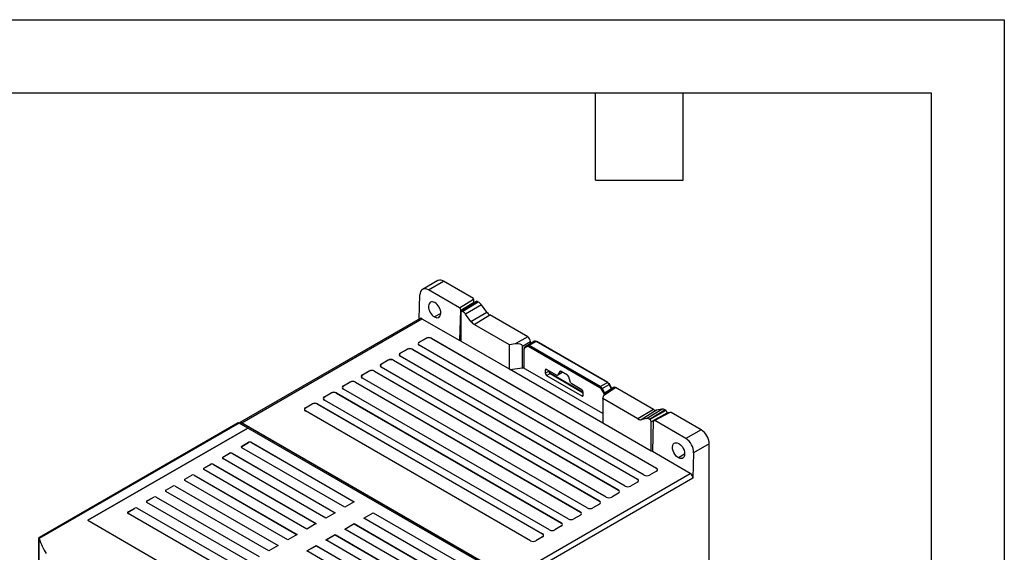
# Model space of a CAD drawing. Header units: millimetres. Extents: x 0 to 838, y 0 to 648.
# Tile 15 of 15: x 581 to 838, y 509 to 648. Entities that reach past the tile are written whole.
import ezdxf

# ---------------------------------------------------------------- set-up
doc = ezdxf.new("R2010")
doc.units = ezdxf.units.MM
doc.header["$LTSCALE"] = 3
doc.layers.add('TEXT', color=140, linetype='Continuous', lineweight=25)

msp = doc.modelspace()

# ---------------------------------------------------------------- linework, layer by layer
at = {"color": 7, "linetype": 'Continuous'}
for p, q in [((0.007, 647.708), (838.207, 647.708)), ((838.207, 647.708), (838.207, 0.008))]:
    msp.add_line(p, q, dxfattribs=at)
for p, q in [((690.429, 579.637), (686.412, 577.318)), ((687.933, 577.182), (691.929, 579.489)), ((699.707, 574.998), (691.929, 579.489)), ((685.551, 569.612), (685.738, 575.914)), ((696.056, 572.493), (687.933, 577.182)), ((696.056, 572.493), (699.707, 574.753)), ((696.398, 571.873), (699.707, 573.921)), ((700.457, 574.214), (696.535, 571.622)), ((696.807, 571.612), (700.697, 574.182)), ((700.976, 574.021), (696.946, 571.532)), ((701.761, 573.294), (697.652, 570.877)), ((699.707, 574.753), (699.707, 574.998)), ((699.707, 574.753), (699.707, 573.921)), ((699.707, 573.921), (699.707, 573.718)), ((700.976, 574.021), (700.697, 574.182)), ((703.169, 571.396), (701.761, 573.294)), ((691.159, 571.049), (689.522, 570.137)), ((696.172, 563.976), (696.398, 571.873)), ((696.454, 571.408), (696.454, 563.813)), ((696.807, 571.612), (696.946, 571.532)), ((699.061, 568.979), (697.652, 570.877)), ((699.061, 568.979), (703.169, 571.396)), ((699.923, 568.18), (703.954, 570.669)), ((713.85, 564.956), (703.954, 570.669)), ((685.765, 569.736), (638.75, 542.594)), ((639.25, 542.545), (686.272, 569.69)), ((686.272, 569.69), (696.172, 563.976)), ((709.112, 562.875), (699.923, 568.18)), ((685.565, 563.567), (687.333, 564.588)), ((685.565, 563.567), (685.592, 563.521)), ((685.565, 562.751), (685.592, 562.735)), ((744.255, 528.87), (685.565, 562.751)), ((687.36, 564.541), (685.592, 563.521)), ((687.36, 564.541), (687.333, 564.588)), ((688.747, 564.588), (688.72, 564.541)), ((688.72, 564.541), (747.41, 530.66)), ((688.747, 564.588), (747.437, 530.707)), ((696.454, 563.813), (696.172, 563.976)), ((709.112, 556.505), (696.454, 563.813)), ((710.607, 563.084), (709.112, 562.875)), ((709.112, 556.505), (709.112, 562.875)), ((713.85, 564.956), (710.607, 563.084)), ((712.471, 562.528), (714.557, 563.732)), ((713.134, 562.342), (714.957, 563.431)), ((713.134, 562.342), (713.781, 562.715)), ((715.603, 563.804), (713.781, 562.715)), ((716.104, 563.755), (714.282, 562.666)), ((732.79, 551.982), (714.282, 562.666)), ((714.557, 563.192), (714.557, 563.732)), ((715.603, 563.804), (714.957, 563.431)), ((714.957, 563.431), (714.958, 563.432)), ((715.605, 563.805), (715.603, 563.804)), ((716.105, 563.756), (716.104, 563.755)), ((734.644, 553.052), (716.104, 563.755)), ((734.646, 553.053), (716.105, 563.756)), ((734.746, 553.062), (716.205, 563.766)), ((680.615, 560.71), (682.383, 561.73)), ((680.615, 560.71), (680.642, 560.663)), ((682.41, 561.684), (680.642, 560.663)), ((682.41, 561.684), (682.383, 561.73)), ((683.797, 561.73), (683.77, 561.684)), ((683.77, 561.684), (742.46, 527.803)), ((683.797, 561.73), (742.487, 527.849)), ((712.471, 556.889), (712.471, 562.528)), ((712.87, 561.803), (712.87, 556.785)), ((712.929, 556.751), (712.929, 561.722)), ((713.095, 562.088), (713.741, 562.461)), ((714.141, 562.422), (732.65, 551.737)), ((675.666, 557.852), (677.433, 558.873)), ((675.666, 557.852), (675.693, 557.806)), ((677.46, 558.826), (675.693, 557.806)), ((677.46, 558.826), (677.433, 558.873)), ((678.848, 558.873), (678.821, 558.826)), ((678.821, 558.826), (737.511, 524.945)), ((678.848, 558.873), (737.537, 524.992)), ((680.615, 559.894), (680.642, 559.878)), ((739.305, 526.013), (680.615, 559.894)), ((670.716, 554.995), (672.484, 556.016)), ((670.716, 554.995), (670.743, 554.948)), ((672.511, 555.969), (670.743, 554.948)), ((672.511, 555.969), (672.484, 556.016)), ((673.898, 556.016), (673.871, 555.969)), ((673.871, 555.969), (732.561, 522.088)), ((673.898, 556.016), (732.588, 522.135)), ((675.666, 557.036), (675.692, 557.021)), ((734.356, 523.155), (675.666, 557.036)), ((733.436, 542.463), (709.112, 556.505)), ((709.231, 556.437), (712.471, 556.889)), ((712.471, 556.889), (712.87, 557.119)), ((712.681, 556.894), (712.87, 557.016)), ((733.436, 544.912), (712.681, 556.894)), ((718.446, 556.261), (718.799, 556.465)), ((718.446, 556.261), (718.446, 555.444)), ((718.446, 555.444), (719.365, 555.975)), ((721.409, 554.958), (718.799, 556.465)), ((718.799, 554.832), (719.718, 555.363)), ((719.365, 556.139), (719.365, 555.975)), ((719.423, 556.057), (719.423, 556.105)), ((719.718, 555.363), (728.345, 550.383)), ((728.345, 550.45), (719.818, 555.373)), ((721.659, 554.934), (722.578, 555.464)), ((722.237, 555.888), (721.725, 555.002)), ((722.645, 555.532), (721.725, 555.002)), ((722.395, 555.979), (722.237, 555.888)), ((724.238, 554.959), (722.553, 555.931)), ((722.794, 555.792), (722.645, 555.532)), ((722.688, 555.573), (722.809, 555.783)), ((665.766, 552.138), (667.534, 553.158)), ((667.561, 553.111), (665.793, 552.091)), ((667.561, 553.111), (667.534, 553.158)), ((668.948, 553.158), (668.921, 553.111)), ((668.921, 553.111), (727.611, 519.231)), ((668.948, 553.158), (727.638, 519.277)), ((670.716, 554.179), (670.743, 554.163)), ((729.406, 520.298), (670.716, 554.179)), ((718.799, 554.832), (727.992, 549.525)), ((725.065, 553.073), (724.554, 554.55)), ((727.992, 551.158), (725.382, 552.665)), ((732.79, 551.982), (734.644, 553.052)), ((733.289, 551.453), (735.144, 552.524)), ((734.644, 553.052), (734.646, 553.053)), ((735.144, 552.524), (735.146, 552.525)), ((735.762, 551.452), (735.144, 552.524)), ((735.764, 551.454), (735.146, 552.525)), ((735.835, 551.5), (735.219, 552.567)), ((660.816, 549.28), (662.584, 550.301)), ((662.611, 550.254), (660.843, 549.234)), ((662.611, 550.254), (662.584, 550.301)), ((663.998, 550.301), (663.971, 550.254)), ((663.971, 550.254), (722.661, 516.373)), ((663.998, 550.301), (722.688, 516.42)), ((665.766, 552.138), (665.793, 552.091)), ((665.766, 551.321), (665.793, 551.306)), ((724.456, 517.44), (665.766, 551.321)), ((728.345, 549.73), (728.345, 550.546)), ((733.05, 551.315), (733.696, 550.195)), ((733.289, 551.453), (733.936, 550.333)), ((733.696, 550.195), (733.816, 549.919)), ((733.735, 549.732), (736.759, 551.731)), ((734.989, 550.941), (733.936, 550.333)), ((733.936, 550.333), (733.983, 550.24)), ((736.242, 551.77), (734.008, 550.293)), ((746.655, 546.018), (736.759, 551.731)), ((655.867, 546.423), (657.634, 547.443)), ((657.661, 547.397), (655.894, 546.376)), ((657.661, 547.397), (657.634, 547.443)), ((659.049, 547.443), (659.022, 547.397)), ((659.022, 547.397), (717.712, 513.516)), ((659.049, 547.443), (717.739, 513.562)), ((660.816, 549.28), (660.843, 549.234)), ((660.816, 548.464), (660.843, 548.448)), ((719.506, 514.583), (660.816, 548.464)), ((727.992, 549.525), (728.351, 549.733)), ((733.436, 548.833), (733.735, 549.732)), ((733.436, 548.833), (733.436, 542.463)), ((742.625, 543.529), (733.436, 548.833)), ((655.867, 546.423), (655.894, 546.376)), ((655.867, 545.606), (655.893, 545.591)), ((714.557, 511.725), (655.867, 545.606)), ((746.655, 546.018), (742.625, 543.529)), ((747.44, 545.839), (743.487, 543.332)), ((744.896, 543.604), (748.848, 546.111)), ((745.602, 543.443), (749.633, 545.932)), ((749.912, 545.771), (745.741, 543.363)), ((746.094, 542.751), (750.265, 545.159)), ((750.392, 545.085), (746.711, 543.104)), ((750.901, 545.199), (746.986, 543.092)), ((748.848, 546.111), (747.44, 545.839)), ((749.912, 545.771), (749.633, 545.932)), ((750.265, 545.017), (750.265, 545.159)), ((751.326, 545.199), (750.901, 545.199)), ((759.104, 540.709), (751.326, 545.199)), ((638.567, 542.453), (586.364, 512.316)), ((638.25, 542.484), (586.425, 512.567)), ((640.812, 541.157), (638.567, 542.453)), ((639.25, 542.514), (638.856, 542.286)), ((709.253, 502.133), (639.25, 542.545)), ((639.25, 542.514), (709.253, 502.102)), ((746.094, 535.156), (733.436, 542.463)), ((744.896, 543.604), (743.487, 543.332)), ((745.602, 543.443), (745.741, 543.363)), ((746.094, 535.156), (746.094, 542.751)), ((746.619, 542.881), (746.376, 534.993)), ((755.109, 538.403), (746.986, 543.092)), ((640.812, 541.157), (599.093, 517.073)), ((599.097, 517.071), (640.812, 541.153)), ((640.812, 541.153), (640.812, 541.157)), ((706.838, 503.037), (640.812, 541.153)), ((759.104, 540.709), (755.109, 538.403)), ((639.274, 536.408), (641.042, 537.428)), ((639.274, 536.376), (641.042, 537.397)), ((641.042, 537.397), (641.042, 537.428)), ((641.7, 537.428), (668.57, 521.916)), ((641.7, 537.397), (641.7, 537.428)), ((641.7, 537.397), (668.543, 521.901)), ((761.226, 537.035), (757.156, 534.685)), ((761.226, 504.7), (761.226, 537.035)), ((634.325, 533.55), (636.092, 534.571)), ((634.325, 533.519), (636.092, 534.539)), ((636.092, 534.539), (636.092, 534.571)), ((636.75, 534.571), (663.62, 519.059)), ((636.75, 534.539), (636.75, 534.571)), ((636.75, 534.539), (663.593, 519.043)), ((639.274, 536.376), (639.274, 536.408)), ((666.144, 520.516), (639.274, 536.028)), ((746.376, 534.993), (746.094, 535.156)), ((756.276, 529.278), (746.376, 534.993)), ((757.156, 534.685), (756.958, 528.039)), ((634.325, 533.519), (634.325, 533.55)), ((661.195, 517.659), (634.325, 533.17)), ((754.805, 534.314), (753.162, 533.398)), ((629.375, 530.693), (631.143, 531.713)), ((629.375, 530.662), (631.143, 531.682)), ((629.375, 530.662), (629.375, 530.693)), ((656.245, 514.801), (629.375, 530.313)), ((631.143, 531.682), (631.143, 531.713)), ((631.8, 531.713), (658.67, 516.201)), ((631.8, 531.682), (631.8, 531.713)), ((631.8, 531.682), (658.643, 516.186)), ((709.253, 502.133), (756.276, 529.278)), ((747.437, 529.891), (745.669, 528.87)), ((747.41, 530.66), (747.437, 530.707)), ((747.41, 529.875), (747.437, 529.891)), ((624.425, 527.835), (626.193, 528.856)), ((624.425, 527.804), (626.193, 528.825)), ((624.425, 527.804), (624.425, 527.835)), ((651.295, 511.944), (624.425, 527.456)), ((626.193, 528.825), (626.193, 528.856)), ((626.851, 528.856), (653.721, 513.344)), ((626.851, 528.825), (626.851, 528.856)), ((626.851, 528.825), (653.694, 513.328)), ((756.958, 528.039), (709.96, 500.908)), ((742.487, 527.033), (740.719, 526.013)), ((742.46, 527.803), (742.487, 527.849)), ((742.46, 527.018), (742.487, 527.033)), ((619.475, 524.978), (621.243, 525.998)), ((619.475, 524.947), (621.243, 525.967)), ((619.475, 524.947), (619.475, 524.978)), ((646.345, 509.086), (619.475, 524.598)), ((621.243, 525.967), (621.243, 525.998)), ((621.901, 525.998), (648.771, 510.487)), ((621.901, 525.967), (621.901, 525.998)), ((621.901, 525.967), (648.744, 510.471)), ((737.537, 524.176), (735.77, 523.155)), ((737.511, 524.945), (737.537, 524.992)), ((737.511, 524.16), (737.538, 524.176)), ((614.526, 522.12), (616.293, 523.141)), ((614.526, 522.089), (616.293, 523.11)), ((614.526, 522.089), (614.526, 522.12)), ((641.396, 506.229), (614.526, 521.741)), ((616.293, 523.11), (616.293, 523.141)), ((616.951, 523.141), (643.821, 507.629)), ((616.951, 523.11), (616.951, 523.141)), ((616.951, 523.11), (643.794, 507.614)), ((668.57, 521.916), (666.144, 520.516)), ((732.561, 522.088), (732.588, 522.135)), ((609.576, 519.263), (611.344, 520.283)), ((609.576, 519.232), (611.344, 520.252)), ((609.576, 519.232), (609.576, 519.263)), ((611.344, 520.252), (611.344, 520.283)), ((612.001, 520.283), (638.871, 504.772)), ((612.001, 520.252), (612.001, 520.283)), ((612.001, 520.252), (638.844, 504.756)), ((663.62, 519.059), (661.195, 517.659)), ((671.094, 517.659), (673.52, 519.059)), ((671.121, 517.643), (673.52, 519.028)), ((673.52, 519.059), (700.39, 503.547)), ((673.52, 519.028), (673.52, 519.059)), ((673.52, 519.028), (700.39, 503.516)), ((727.611, 519.231), (727.638, 519.277)), ((732.588, 521.318), (730.82, 520.298)), ((732.561, 521.303), (732.588, 521.318)), ((599.093, 517.073), (665.123, 478.955)), ((636.446, 503.371), (609.576, 518.883)), ((697.964, 502.147), (671.094, 517.659)), ((722.661, 516.373), (722.688, 516.42)), ((727.638, 518.461), (725.87, 517.44)), ((727.611, 518.445), (727.638, 518.461)), ((658.67, 516.201), (656.245, 514.801)), ((666.144, 514.801), (668.57, 516.201)), ((693.014, 499.289), (666.144, 514.801)), ((666.171, 514.786), (668.57, 516.17)), ((668.57, 516.201), (695.44, 500.69)), ((668.57, 516.17), (668.57, 516.201)), ((668.57, 516.17), (695.44, 500.659)), ((722.688, 515.603), (720.92, 514.583)), ((722.661, 515.588), (722.688, 515.603)), ((586.328, 512.436), (586.328, 465.121)), ((586.348, 465.007), (586.348, 512.359)), ((586.364, 512.316), (586.348, 512.359)), ((653.721, 513.344), (651.295, 511.944)), ((661.195, 511.944), (663.62, 513.344)), ((688.065, 496.432), (661.195, 511.944)), ((661.222, 511.928), (663.62, 513.313)), ((663.62, 513.344), (690.49, 497.832)), ((663.62, 513.313), (663.62, 513.344)), ((663.62, 513.313), (690.49, 497.801)), ((717.739, 512.746), (715.971, 511.725)), ((717.712, 513.516), (717.739, 513.562)), ((717.712, 512.73), (717.739, 512.746)), ((648.771, 510.487), (646.345, 509.086)), ((656.245, 509.086), (658.67, 510.487)), ((683.115, 493.575), (656.245, 509.086)), ((656.272, 509.071), (658.67, 510.455)), ((658.67, 510.487), (685.54, 494.975)), ((658.67, 510.455), (658.67, 510.487)), ((658.67, 510.455), (685.54, 494.944))]:
    msp.add_line(p, q)
at = {"flags": 128}
for points in [[(700.697, 574.182), (700.562, 574.229), (700.447, 574.207), (700.44, 574.199)], [(696.454, 571.408), (696.481, 571.548), (696.557, 571.636), (696.672, 571.658), (696.807, 571.612)], [(716.205, 563.766), (716.159, 563.775), (716.105, 563.756)], [(712.928, 561.885), (712.885, 561.847), (712.87, 561.803)], [(712.87, 561.803), (712.87, 561.803), (712.886, 561.759), (712.929, 561.722)], [(713.741, 562.461), (713.924, 562.497), (714.141, 562.422)], [(722.575, 555.468), (722.608, 555.484), (722.693, 555.582)], [(734.646, 553.053), (734.7, 553.071), (734.746, 553.062)], [(734.746, 553.062), (734.746, 553.062), (734.776, 553.027), (734.787, 552.971)], [(734.787, 552.971), (735.003, 552.796), (735.187, 552.549)], [(735.146, 552.525), (735.192, 552.552), (735.216, 552.566), (735.215, 552.565)], [(732.65, 551.737), (732.866, 551.563), (733.05, 551.315)], [(733.289, 551.453), (733.228, 551.418), (733.161, 551.379), (733.098, 551.343), (733.05, 551.315)], [(733.936, 550.333), (733.874, 550.298), (733.807, 550.259), (733.745, 550.223), (733.696, 550.195)], [(750.393, 545.084), (750.631, 545.171), (750.901, 545.199)], [(746.619, 542.881), (746.651, 543.024), (746.732, 543.115), (746.849, 543.138), (746.986, 543.092)], [(753.162, 533.398), (752.718, 533.731), (752.217, 534.325), (751.971, 534.75), (751.785, 535.201), (751.66, 535.701), (751.624, 536.19), (751.687, 536.622), (751.838, 536.963), (752.043, 537.187), (752.306, 537.32), (752.825, 537.325), (753.273, 537.142)], [(753.273, 537.142), (753.717, 536.81), (754.218, 536.216), (754.463, 535.79), (754.649, 535.34), (754.775, 534.84), (754.81, 534.351), (754.748, 533.918), (754.597, 533.578), (754.391, 533.353), (754.129, 533.221), (753.61, 533.216), (753.162, 533.398)], [(586.348, 512.359), (586.335, 512.483), (586.427, 512.564)]]:
    msp.add_lwpolyline(points, dxfattribs=at)
for centre, radius, start, end in [((691.05, 578.262), 1.509, 54.38242, 114.30712), ((699.583, 571.731), 2.68, 35.66113, 58.68265), ((695.65, 571.865), 0.748, 0.6285, 57.12405), ((695.691, 569.47), 2.413, 35.66113, 58.68265), ((705.347, 572.958), 2.68, 215.66113, 238.68265), ((701.455, 570.697), 2.947, 215.66113, 238.68265), ((685.72, 563.159), 0.437, 110.78342, 249.21658), ((685.741, 563.128), 0.42, 110.78342, 249.21658), ((688.04, 563.223), 1.537, 62.60967, 117.39033), ((688.04, 563.228), 1.478, 62.60967, 117.39033), ((713.893, 562.568), 0.185, 127.14484, 215.08365), ((713.989, 562.252), 0.507, 54.68168, 114.19561), ((714.448, 562.408), 0.308, 122.75099, 177.38353), ((715.811, 563.342), 0.506, 54.60482, 114.16975), ((715.812, 563.347), 0.503, 54.37877, 114.31578), ((680.77, 560.302), 0.437, 110.78342, 249.21658), ((680.791, 560.271), 0.42, 110.78342, 249.21658), ((683.09, 560.366), 1.537, 62.60967, 117.39033), ((683.09, 560.371), 1.478, 62.60967, 117.39033), ((713.425, 561.936), 0.499, 125.58216, 185.91411), ((713.372, 561.742), 0.443, 128.70472, 182.61441), ((713.246, 562.194), 0.185, 127.14497, 215.08396), ((675.821, 557.444), 0.437, 110.78342, 249.21658), ((675.842, 557.413), 0.42, 110.78342, 249.21658), ((678.141, 557.508), 1.537, 62.60967, 117.39033), ((678.141, 557.514), 1.478, 62.60967, 117.39033), ((670.871, 554.587), 0.437, 110.78342, 249.21658), ((670.892, 554.556), 0.42, 110.78342, 249.21658), ((673.191, 554.651), 1.537, 62.60967, 117.39033), ((673.191, 554.656), 1.478, 62.60967, 117.39033), ((718.661, 556.296), 0.218, 50.79671, 189.21404), ((719.213, 555.479), 0.768, 182.60548, 237.39452), ((719.323, 556.067), 0.101, 294.37466, 354.3052), ((720.132, 556.01), 0.768, 182.60548, 237.39452), ((720.169, 556.076), 0.746, 181.46686, 216.15993), ((720.181, 555.971), 0.699, 208.62681, 238.80066), ((719.777, 555.281), 0.101, 65.69288, 125.61758), ((721.548, 555.124), 0.216, 230.10037, 325.43351), ((722.415, 555.765), 0.216, 50.10037, 145.43351), ((722.487, 555.619), 0.18, 300.3955, 331.00368), ((723.819, 554.308), 0.774, 18.27147, 57.25204), ((668.241, 551.793), 1.537, 62.60967, 117.39033), ((668.241, 551.799), 1.478, 62.60967, 117.39033), ((725.8, 553.316), 0.774, 198.27147, 237.25204), ((733.864, 551.814), 1.464, 29.02753, 57.7827), ((733.882, 551.829), 1.442, 28.85407, 58.04749), ((663.291, 548.936), 1.537, 62.60967, 117.39033), ((663.291, 548.941), 1.478, 62.60967, 117.39033), ((665.921, 551.729), 0.437, 110.78342, 249.21658), ((665.942, 551.698), 0.42, 110.78342, 249.21658), ((727.578, 550.511), 0.768, 2.60548, 57.39452), ((732.957, 551.723), 0.308, 122.74976, 177.38464), ((732.009, 550.744), 1.464, 28.97096, 57.72136), ((658.342, 546.079), 1.537, 62.60967, 117.39033), ((658.342, 546.084), 1.478, 62.60967, 117.39033), ((660.971, 548.872), 0.437, 110.78342, 249.21658), ((660.992, 548.841), 0.42, 110.78342, 249.21658), ((728.13, 549.695), 0.218, 230.79671, 9.21404), ((656.022, 546.015), 0.437, 110.78342, 249.21658), ((656.043, 545.983), 0.42, 110.78342, 249.21658), ((747.29, 546.994), 1.164, 236.96361, 277.38636), ((748.998, 544.956), 1.164, 56.96361, 97.38636), ((749.496, 545.123), 0.77, 2.67875, 57.32125), ((638.381, 542.193), 0.319, 54.38242, 114.30712), ((638.974, 542.213), 0.431, 50.27237, 149.47974), ((743.323, 544.602), 1.28, 236.96361, 277.38636), ((745.031, 542.564), 1.048, 56.96361, 97.38636), ((745.325, 542.715), 0.77, 2.67875, 57.32125), ((756.62, 536.825), 4.61, 2.60548, 57.39452), ((641.371, 536.793), 0.715, 62.60967, 117.39033), ((641.371, 536.762), 0.715, 62.60967, 117.39033), ((752.684, 534.645), 4.472, 0.5206, 57.16602), ((636.421, 533.936), 0.715, 62.60967, 117.39033), ((636.421, 533.905), 0.715, 62.60967, 117.39033), ((639.375, 536.158), 0.24, 114.80672, 169.4938), ((639.346, 536.218), 0.203, 110.78342, 249.21658), ((631.471, 531.078), 0.715, 62.60967, 117.39033), ((634.425, 533.301), 0.24, 114.80672, 169.4938), ((634.397, 533.36), 0.203, 110.78342, 249.21658), ((629.476, 530.443), 0.24, 114.80672, 169.49381), ((629.447, 530.503), 0.203, 110.78342, 249.21658), ((631.471, 531.047), 0.715, 62.60967, 117.39033), ((747.261, 530.268), 0.42, 290.78342, 69.21658), ((747.282, 530.299), 0.437, 290.78342, 69.21658), ((755.468, 528.026), 1.491, 0.5213, 57.16661), ((624.526, 527.586), 0.24, 114.80672, 169.49381), ((624.497, 527.645), 0.203, 110.78342, 249.21658), ((626.522, 528.221), 0.715, 62.60967, 117.39033), ((626.522, 528.19), 0.715, 62.60967, 117.39033), ((742.311, 527.41), 0.42, 290.78342, 69.21658), ((742.332, 527.441), 0.437, 290.78342, 69.21658), ((744.962, 530.235), 1.537, 242.60967, 297.39033), ((619.576, 524.729), 0.24, 114.80672, 169.4938), ((619.547, 524.788), 0.203, 110.78342, 249.21658), ((621.572, 525.364), 0.715, 62.60967, 117.39033), ((621.572, 525.333), 0.715, 62.60967, 117.39033), ((737.362, 524.553), 0.42, 290.78342, 69.21658), ((737.383, 524.584), 0.437, 290.78342, 69.21658), ((740.012, 527.377), 1.537, 242.60967, 297.39033), ((614.626, 521.871), 0.24, 114.80672, 169.4938), ((614.598, 521.931), 0.203, 110.78342, 249.21658), ((616.622, 522.506), 0.715, 62.60967, 117.39033), ((616.622, 522.475), 0.715, 62.60967, 117.39033), ((732.412, 521.695), 0.42, 290.78342, 69.21658), ((732.433, 521.726), 0.437, 290.78342, 69.21658), ((735.063, 524.52), 1.537, 242.60967, 297.39033), ((609.677, 519.014), 0.24, 114.80672, 169.4938), ((609.648, 519.073), 0.203, 110.78342, 249.21658), ((611.672, 519.649), 0.715, 62.60967, 117.39033), ((611.672, 519.618), 0.715, 62.60967, 117.39033), ((727.462, 518.838), 0.42, 290.78342, 69.21658), ((727.483, 518.869), 0.437, 290.78342, 69.21658), ((730.113, 521.662), 1.537, 242.60967, 297.39033), ((722.512, 515.98), 0.42, 290.78342, 69.21658), ((722.533, 516.012), 0.437, 290.78342, 69.21658), ((725.163, 518.805), 1.537, 242.60967, 297.39033), ((720.213, 515.948), 1.537, 242.60967, 297.39033), ((605.602, 519.174), 20.424, 199.61814, 211.89427), ((715.264, 513.09), 1.537, 242.60967, 297.39033), ((717.563, 513.123), 0.42, 290.78342, 69.21658), ((717.584, 513.154), 0.437, 290.78342, 69.21658)]:
    msp.add_arc(centre, radius, start, end)
for centre, major_axis, ratio, start_param, end_param in [((687.859, 574.69), (-1.418, 2.645), 0.5971634, 5.5166363, 7.0874327), ((689.578, 572.009), (-1.065, 1.986), 0.5971634, 0.8048075, 2.3749942), ((689.578, 572.009), (-1.065, 1.986), 0.5971634, 5.5165867, 7.0879928), ((689.578, 572.009), (-1.065, 1.986), 0.5971634, 3.9451807, 5.5165867), ((689.578, 572.009), (-1.065, 1.986), 0.5971634, 2.3749942, 3.9451807), ((686.248, 568.86), (-0.473, 0.882), 0.5971634, 5.5166192, 6.3019035), ((710.605, 562.267), (1.862, 0.321), 0.4273782, 6.2096192, 7.7791976), ((713.849, 564.14), (-0.5, 0.866), 0.5780852, 3.9276813, 5.4972596), ((733.735, 548.914), (0.309, 1.389), 0.1507217, 0.1548802, 0.9744552), ((736.76, 550.913), (-0.501, 0.867), 0.5766787, 5.4984772, 6.3180523)]:
    msp.add_ellipse(centre, major_axis=major_axis, ratio=ratio, start_param=start_param, end_param=end_param)
at = {"layer": 'TEXT'}
for p, q in [((19.05, 628.65), (819.15, 628.65)), ((731.52, 605.79), (731.52, 628.65)), ((754.38, 605.79), (754.38, 628.65)), ((819.15, 628.65), (819.15, 19.05)), ((731.52, 605.79), (754.38, 605.79))]:
    msp.add_line(p, q, dxfattribs=at)

doc.saveas('drawing.dxf')
